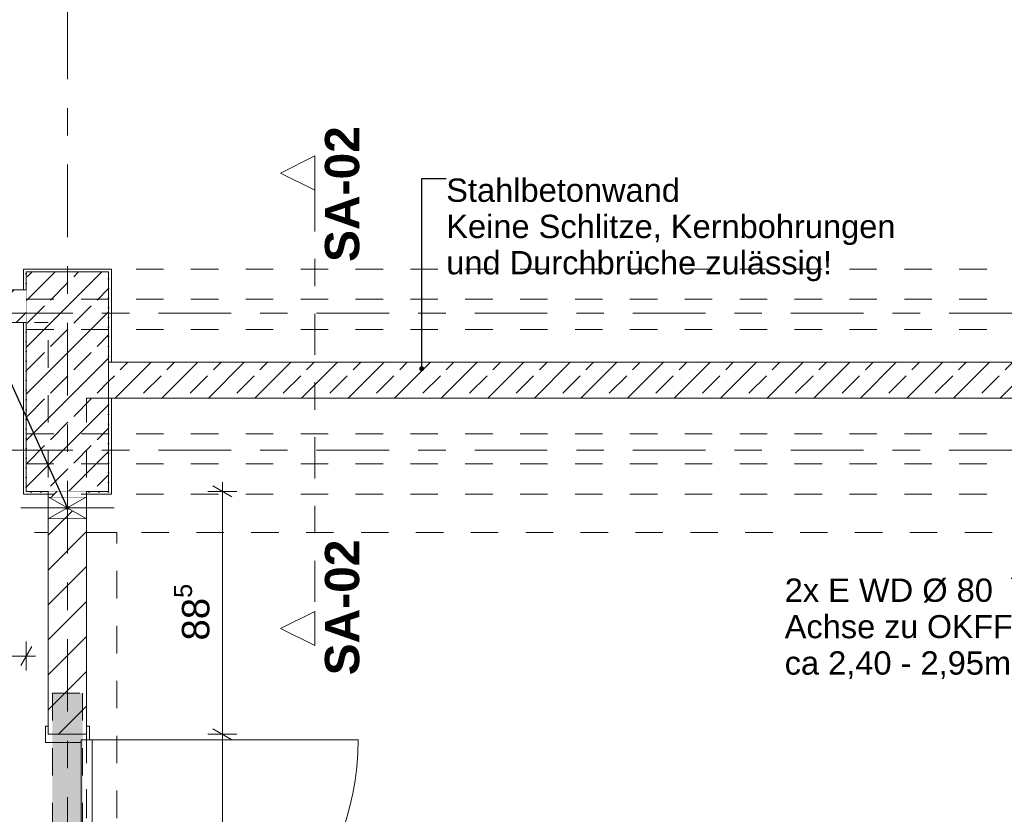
# Model space of a CAD drawing. Header units: metres. Extents: x -3.6 to 90.7, y -11.1 to 18.
# Tile 225 of 256: x 25.6 to 29.1, y 4 to 6.9. Entities that reach past the tile are written whole.
import ezdxf

# ---------------------------------------------------------------- set-up
doc = ezdxf.new("R2010")
doc.units = ezdxf.units.M
doc.header["$MEASUREMENT"] = 0
for name, pattern in [('Achse', [0.2, 0.1, -0.05, 0, -0.05]), ('Punktlinie eng', [0.0375, 0.0125, -0.025]), ('Schnittlinie', [0.3, 0.15, -0.075, 0, -0.075]), ('Strichlinie doppelt', [0.546806, 0.264583, -0.105833, 0.070556, -0.105833]), ('Strichlinie eng', [0.115, 0.075, -0.04]), ('Untersicht', [0.1, 0.075, -0.025]), ('Wipeout_Contour', [1, 0, -1])]:
    doc.linetypes.add(name, pattern=pattern)
for name, color, linetype in [('152 - Bemaßung_ Beschriftung.Ausbau', 7, 'Continuous'), ('203 - Marker.Schnitt - Ausbaudetail SA', 7, 'Continuous'), ('451 - Universal.Achsen Raster', 7, 'Continuous'), ('605 - Struktur.Wand Innen', 7, 'Continuous'), ('607 - Struktur.Stütze', 7, 'Continuous'), ('608 - Struktur.Träger', 7, 'Continuous'), ('650 - Abdeckung.Fußboden Aufbau', 7, 'Continuous'), ('Abbruch_605 - Struktur.Wand Innen', 7, 'Continuous'), ('Neubau_152 - Bemaßung_ Beschriftung.Ausbau', 7, 'Continuous'), ('Neubau_605 - Struktur.Wand Innen', 7, 'Continuous'), ('Neubau_615 - Struktur.Sturz', 7, 'Continuous'), ('Neubau_653 - Abdeckung.TB Verkofferung', 7, 'Continuous')]:
    doc.layers.add(name, color=color, linetype=linetype)
doc.styles.add('ERSTELLTER_STIL_1', font='txt')
doc.styles.add('ERSTELLTER_STIL_2', font='txt')
doc.linetypes.add('Abbruch 1', pattern='A,0,[1,2022.0244.A_L5A-PL02.05_iB_Grundriss 3.OG1.Shx,S=0.001984,R=0,X=0,Y=0],-0.25,0', length=0.25)
doc.dimstyles.new('ERSTELLTER_STIL__1', dxfattribs={"dimtxt": 0.1, "dimasz": 0.0532, "dimexe": 0.18, "dimexo": 0.0625, "dimgap": 0, "dimtad": 1, "dimzin": 0, "dimdsep": 46, "dimtxsty": 'ERSTELLTER_STIL_2', "dimblk": 'ARROWHEAD_2', "dimblk1": 'ARROWHEAD_2', "dimblk2": 'ARROWHEAD_2', "dimcen": 0.09, "dimse1": 1, "dimse2": 1, "dimclrd": 7, "dimclre": 7, "dimclrt": 7, "dimazin": 0, "dimtfac": 1, "dimtdec": 4, "dimtmove": 0, "dimatfit": 3, "dimfxl": 1, "dimtolj": 1, "dimtzin": 0, "dimarcsym": 0})
doc.dimstyles.new('ERSTELLTER_STIL__3', dxfattribs={"dimtxt": 0.1, "dimasz": 0.0532, "dimexe": 0.18, "dimexo": 0.0625, "dimgap": 0, "dimtad": 1, "dimtih": 1, "dimtoh": 1, "dimzin": 0, "dimdsep": 46, "dimtxsty": 'ERSTELLTER_STIL_2', "dimblk": 'ARROWHEAD_2', "dimblk1": 'ARROWHEAD_2', "dimblk2": 'ARROWHEAD_2', "dimcen": 0.09, "dimse1": 1, "dimse2": 1, "dimclrd": 7, "dimclre": 7, "dimclrt": 7, "dimazin": 0, "dimtfac": 1, "dimtdec": 4, "dimtmove": 0, "dimatfit": 3, "dimfxl": 1, "dimtolj": 1, "dimtzin": 0, "dimarcsym": 0})
doc.dimstyles.new('ERSTELLTER_STIL__5', dxfattribs={"dimtxt": 0.18, "dimasz": 0.03648, "dimexe": 0.18, "dimexo": 0.0625, "dimgap": 0, "dimtad": 0, "dimtih": 1, "dimtoh": 1, "dimdec": 4, "dimzin": 0, "dimdsep": 46, "dimcen": 0.09, "dimadec": 0, "dimazin": 0, "dimtfac": 1, "dimtdec": 4, "dimtmove": 0, "dimatfit": 3, "dimldrblk": 'ARROWHEAD_11', "dimfxl": 1, "dimtolj": 1, "dimtzin": 0, "dimarcsym": 0})
doc.dimstyles.new('ERSTELLTER_STIL__6', dxfattribs={"dimtxt": 0.18, "dimasz": 0.02736, "dimexe": 0.18, "dimexo": 0.0625, "dimgap": 0, "dimtad": 0, "dimtih": 1, "dimtoh": 1, "dimdec": 4, "dimzin": 0, "dimdsep": 46, "dimcen": 0.09, "dimadec": 0, "dimazin": 0, "dimtfac": 1, "dimtdec": 4, "dimtmove": 0, "dimatfit": 3, "dimldrblk": 'ARROWHEAD_11', "dimfxl": 1, "dimtolj": 1, "dimtzin": 0, "dimarcsym": 0})
pattern_1 = [(45, (0, 0), (-0.0848528, 0.0848528), []), (45, (-0.04243, 0.04243), (-0.0848528, 0.0848528), [0.09, -0.03])]
pattern_2 = [(45, (0, 0), (-0.01767767, 0.01767767), [0, -0.025])]
pattern_3 = [(45, (0, 0), (-0.0636396, 0.0636396), [])]

# ---------------------------------------------------------------- blocks, each defined once
blk = doc.blocks.new('ARROWHEAD_11')
at = {"color": 0, "linetype": 'Continuous', "lineweight": 0}
blk.add_line((0, 0), (-1, 0), dxfattribs=at)
at = {"color": 0, "linetype": 'Continuous', "lineweight": 0, "const_width": 0.25, "flags": 128}
blk.add_lwpolyline([(-0.125, 0, 1), (0.125, 0, 1)], format="xyb", close=True, dxfattribs=at)
blk = doc.blocks.new('*D565')
at = {"layer": '152 - Bemaßung_ Beschriftung.Ausbau', "color": 7, "linetype": 'Continuous', "lineweight": 5}
for p, q in [((24.4402, 4.6351), (24.3998, 4.5651)), ((24.42, 4.5476), (24.42, 4.6526)), ((25.5598, 4.5651), (25.6002, 4.6351)), ((25.58, 4.5476), (25.58, 4.6526)), ((24.42, 4.6001), (25.58, 4.6001)), ((25.58, 4.6001), (25.6142, 4.6001))]:
    blk.add_line(p, q, dxfattribs=at)
at = {"layer": '152 - Bemaßung_ Beschriftung.Ausbau', "color": 7, "lineweight": 5, "insert": (24.867, 4.6201), "char_height": 0.1, "attachment_point": 7, "style": 'ERSTELLTER_STIL_2'}
blk.add_mtext('\\A1;{\\pql;\\fArial|b0|i0|c0|p38;1,16}', dxfattribs=at)
blk = doc.blocks.new('ARROWHEAD_2')
at = {"color": 0, "linetype": 'Continuous', "lineweight": 0}
for p, q in [((0, 0), (-1, 0)), ((-0.378, -0.655), (0.378, 0.655))]:
    blk.add_line(p, q, dxfattribs=at)
blk = doc.blocks.new('*D636')
at = {"layer": '152 - Bemaßung_ Beschriftung.Ausbau', "color": 7, "linetype": 'Continuous', "lineweight": 5}
for p, q in [((26.3472, 4.315), (26.2422, 4.315)), ((26.2597, 4.3352), (26.3297, 4.2948)), ((26.2947, 3.305), (26.2947, 4.315)), ((26.3472, 3.305), (26.2422, 3.305)), ((26.2597, 3.3252), (26.3297, 3.2848)), ((26.2947, 3.2708), (26.2947, 3.305))]:
    blk.add_line(p, q, dxfattribs=at)
at = {"layer": '152 - Bemaßung_ Beschriftung.Ausbau', "color": 7, "lineweight": 5, "char_height": 0.1, "attachment_point": 7, "rotation": 90, "style": 'ERSTELLTER_STIL_2'}
for s, insert in [('\\A1;{\\pql;\\fArial|b0|i0|c0|p38;2,13\\fArial|b0|i0|c0|p38;\\A1{\\H.66x;\\S5^  ;}}', (26.4341, 3.6519)), ('\\A1;{\\pql;\\fArial|b0|i0|c0|p38;1,01}', (26.2747, 3.677))]:
    blk.add_mtext(s, dxfattribs=dict(at, insert=insert))
blk = doc.blocks.new('*D637')
at = {"layer": '152 - Bemaßung_ Beschriftung.Ausbau', "color": 7, "linetype": 'Continuous', "lineweight": 5}
for p, q in [((26.3297, 5.1798), (26.2597, 5.2202)), ((26.2947, 5.2), (26.2947, 5.2342)), ((26.3472, 5.2), (26.2422, 5.2)), ((26.2947, 4.315), (26.2947, 5.2)), ((26.3472, 4.315), (26.2422, 4.315)), ((26.2597, 4.3352), (26.3297, 4.2948))]:
    blk.add_line(p, q, dxfattribs=at)
at = {"layer": '152 - Bemaßung_ Beschriftung.Ausbau', "color": 7, "lineweight": 5, "insert": (26.2763, 4.6566), "char_height": 0.1, "attachment_point": 7, "rotation": 90, "style": 'ERSTELLTER_STIL_2'}
blk.add_mtext('\\A1;{\\pql;\\fArial|b0|i0|c0|p38;88\\fArial|b0|i0|c0|p38;\\A1{\\H.66x;\\S5^  ;}}', dxfattribs=at)

msp = doc.modelspace()

# ---------------------------------------------------------------- hatches: boundary and pattern name
at = {"layer": '605 - Struktur.Wand Innen', "linetype": 'Continuous', "lineweight": 0, "true_color": 0x000000}
h = msp.add_hatch(dxfattribs=at)
h.set_pattern_fill('Beton__Stahlbeton_0001', color=18, style=0, pattern_type=2)
h.set_pattern_definition(pattern_1)
h.paths.add_polyline_path([(25.88, 5.5395), (32.77, 5.5395), (32.77, 5.6705), (25.88, 5.6705)])
at = {"layer": '607 - Struktur.Stütze', "linetype": 'Continuous', "lineweight": 0, "true_color": 0x000000}
h = msp.add_hatch(dxfattribs=at)
h.set_pattern_fill('Gips_0001', color=18, style=0, pattern_type=2)
h.set_pattern_definition(pattern_2)
h.paths.add_polyline_path([(25.89, 6.01), (25.57, 6.01), (25.57, 5.935), (25.58, 5.935), (25.58, 6), (25.88, 6), (25.88, 5.6705), (25.89, 5.6705)])
h = msp.add_hatch(dxfattribs=at)
h.set_pattern_fill('Beton__Stahlbeton_0001', color=18, style=0, pattern_type=2)
h.set_pattern_definition(pattern_1)
h.paths.add_polyline_path([(25.58, 5.2), (25.88, 5.2), (25.88, 6), (25.58, 6)])
h = msp.add_hatch(dxfattribs=at)
h.set_pattern_fill('Gips_0001', color=18, style=0, pattern_type=2)
h.set_pattern_definition(pattern_2)
h.paths.add_polyline_path([(25.57, 5.19), (25.66, 5.19), (25.66, 5.2), (25.58, 5.2), (25.58, 5.815), (25.57, 5.815)])
h = msp.add_hatch(dxfattribs=at)
h.set_pattern_fill('Gips_0001', color=18, style=0, pattern_type=2)
h.set_pattern_definition(pattern_2)
h.paths.add_polyline_path([(25.8, 5.2), (25.8, 5.19), (25.89, 5.19), (25.89, 5.5395), (25.88, 5.5395), (25.88, 5.2)])
at = {"layer": 'Abbruch_605 - Struktur.Wand Innen', "linetype": 'Continuous', "lineweight": 0, "true_color": 0x000000}
h = msp.add_hatch(dxfattribs=at)
h.set_pattern_fill('MW_Ziegel_0001', color=18, style=0, pattern_type=2)
h.set_pattern_definition(pattern_3)
h.paths.add_polyline_path([(25.8, 5.18), (25.66, 5.18), (25.73, 5.14)])
h = msp.add_hatch(dxfattribs=at)
h.set_pattern_fill('MW_Ziegel_0001', color=18, style=0, pattern_type=2)
h.set_pattern_definition(pattern_3)
h.paths.add_polyline_path([(25.66, 5.1), (25.8, 5.1), (25.73, 5.14)])

# ---------------------------------------------------------------- linework, layer by layer
at = {"layer": '203 - Marker.Schnitt - Ausbaudetail SA', "color": 7, "linetype": 'Schnittlinie', "lineweight": 13}
msp.add_line((26.6318, 6.2975), (26.6318, 4.763), dxfattribs=at)
at = {"layer": '451 - Universal.Achsen Raster', "color": 160, "linetype": 'Strichlinie doppelt', "lineweight": 9, "true_color": 0x3232ff}
msp.add_line((64.935, 5.35), (-3.175, 5.35), dxfattribs=at)
at = {"layer": '605 - Struktur.Wand Innen', "color": 1, "linetype": 'Continuous', "lineweight": 13}
for p, q in [((25.65, 4.285), (25.78, 4.285)), ((25.78, 4.285), (25.78, 4.295)), ((25.78, 4.295), (25.81, 4.295)), ((25.78, 3.325), (25.78, 4.295)), ((25.78, 4.295), (25.82, 4.295)), ((25.82, 4.295), (25.82, 3.325)), ((25.82, 4.295), (26.79, 4.295))]:
    msp.add_line(p, q, dxfattribs=at)
at = {"layer": '605 - Struktur.Wand Innen', "color": 7, "linetype": 'Continuous', "lineweight": 18, "flags": 128}
for points in [[(32.77, 5.6705), (25.88, 5.6705)], [(25.88, 5.5395), (32.77, 5.5395)]]:
    msp.add_lwpolyline(points, dxfattribs=at)
at = {"layer": '605 - Struktur.Wand Innen', "color": 1, "linetype": 'Continuous', "lineweight": 9}
msp.add_arc((25.82, 4.295), 0.97, 270, 0, dxfattribs=at)
at = {"layer": '607 - Struktur.Stütze', "color": 7, "linetype": 'Continuous', "lineweight": 5, "flags": 128}
for points in [[(25.89, 5.6705), (25.89, 6.01), (25.57, 6.01), (25.57, 5.935)], [(25.57, 5.815), (25.57, 5.19), (25.66, 5.19)], [(25.8, 5.19), (25.89, 5.19), (25.89, 5.5395)]]:
    msp.add_lwpolyline(points, dxfattribs=at)
at = {"layer": '607 - Struktur.Stütze', "color": 7, "linetype": 'Continuous', "lineweight": 13, "flags": 128}
msp.add_lwpolyline([(25.58, 5.2), (25.88, 5.2), (25.88, 6), (25.58, 6)], close=True, dxfattribs=at)
at = {"layer": '608 - Struktur.Träger', "color": 7, "linetype": 'Untersicht', "lineweight": 13}
for p, q in [((0.38, 6.01), (61.88, 6.01)), ((0.38, 5.79), (61.88, 5.79)), ((0.38, 5.41), (61.88, 5.41))]:
    msp.add_line(p, q, dxfattribs=at)
at = {"layer": '608 - Struktur.Träger', "color": 7, "linetype": 'Achse', "lineweight": 9}
msp.add_line((0.38, 5.3), (61.88, 5.3), dxfattribs=at)
at = {"layer": '650 - Abdeckung.Fußboden Aufbau', "color": 7, "linetype": 'Continuous', "lineweight": 13, "flags": 128}
for points in [[(24.42, 5.815), (24.42, 5.935), (25.57, 5.935), (25.57, 6.01), (25.89, 6.01), (25.89, 5.6705), (32.77, 5.6705), (32.77, 6.01), (33.09, 6.01), (33.09, 5.935), (34.21, 5.935), (34.21, 5.8095)], [(25.8, 4.315), (25.66, 4.315), (25.66, 5.19), (25.57, 5.19), (25.57, 5.815), (24.42, 5.815)], [(25.8, 1.01), (25.91, 1.01), (25.91, 0.255), (29.17, 0.255), (29.17, 0.71), (29.26, 0.71), (29.26, 5.5395), (28.87, 5.5395), (25.89, 5.5395), (25.89, 5.19), (25.8, 5.19), (25.8, 4.315)]]:
    msp.add_lwpolyline(points, dxfattribs=at)
at = {"layer": '650 - Abdeckung.Fußboden Aufbau', "color": 7, "linetype": 'Strichlinie eng', "lineweight": 13, "flags": 128}
msp.add_lwpolyline([(25.8, 4.315), (25.8, 3.305)], dxfattribs=at)
at = {"layer": 'Abbruch_605 - Struktur.Wand Innen', "color": 7, "linetype": 'Abbruch 1', "lineweight": 18}
for p, q in [((25.8, 5.18), (25.66, 5.18)), ((25.66, 5.1), (25.8, 5.1))]:
    msp.add_line(p, q, dxfattribs=at)
at = {"layer": 'Abbruch_605 - Struktur.Wand Innen', "color": 160, "linetype": 'Abbruch 1', "lineweight": 5, "true_color": 0x3232ff}
msp.add_line((25.56, 5.14), (25.9, 5.14), dxfattribs=at)
msp.add_line((25.56, 5.14), (25.9, 5.14), dxfattribs=at)
at = {"layer": 'Abbruch_605 - Struktur.Wand Innen', "color": 7, "linetype": 'Abbruch 1', "lineweight": 18, "flags": 128}
for points in [[(25.66, 5.18), (25.66, 5.1)], [(25.8, 5.1), (25.8, 5.18)]]:
    msp.add_lwpolyline(points, dxfattribs=at)
at = {"layer": 'Neubau_605 - Struktur.Wand Innen', "color": 1, "linetype": 'Continuous', "lineweight": 9}
for p, q in [((25.66, 5.1), (25.8, 5.18)), ((25.66, 5.18), (25.8, 5.1))]:
    msp.add_line(p, q, dxfattribs=at)
at = {"layer": 'Neubau_653 - Abdeckung.TB Verkofferung', "color": 1, "linetype": 'Untersicht', "lineweight": 9}
for p, q in [((18.61, 5.815), (25.66, 5.815)), ((25.66, 5.0505), (25.66, 5.815)), ((25.8, 5.5395), (29.41, 5.5395)), ((25.8, 5.0505), (25.8, 5.5395)), ((18.61, 5.0505), (25.66, 5.0505)), ((25.8, 5.0505), (29.41, 5.0505)), ((25.91, 1.01), (25.91, 5.0505))]:
    msp.add_line(p, q, dxfattribs=at)

# ---------------------------------------------------------------- texts
at = {"layer": '152 - Bemaßung_ Beschriftung.Ausbau', "color": 7, "linetype": 'Continuous', "lineweight": 9, "insert": (27.1105, 6.34), "char_height": 0.085, "attachment_point": 1, "line_spacing_factor": 0.931953, "style": 'ERSTELLTER_STIL_2'}
msp.add_mtext('\\A1;{\\pql;\\fArial|b0|i0|c0|p38;Stahlbetonwand\\P\\pql;\\fArial|b0|i0|c0|p38;Keine Schlitze, Kernbohrungen\\P\\pql;\\fArial|b0|i0|c0|p38;und \\fArial|b0|i0|c0|p38;Durchbrüche\\fArial|b0|i0|c0|p38; zulässig\\fArial|b0|i0|c0|p38;!}', dxfattribs=at)
at = {"layer": '203 - Marker.Schnitt - Ausbaudetail SA', "color": 7, "lineweight": 13, "char_height": 0.125, "rotation": 90, "style": 'ERSTELLTER_STIL_1'}
for s, insert, attachment_point in [('\\A1;{\\pql;\\pt0;\\fArial|b1|i0|c0|p38;SA-02}', (26.7951, 6.0359), 7), ('\\A1;{\\pqr;\\pt0;\\fArial|b1|i0|c0|p38;SA-02}', (26.7951, 5.0246), 9)]:
    msp.add_mtext(s, dxfattribs=dict(at, insert=insert, attachment_point=attachment_point))
at = {"layer": 'Neubau_152 - Bemaßung_ Beschriftung.Ausbau', "color": 7, "linetype": 'Continuous', "lineweight": 9, "insert": (28.3438, 4.8826), "char_height": 0.085, "attachment_point": 1, "line_spacing_factor": 0.93588, "style": 'ERSTELLTER_STIL_2'}
msp.add_mtext('\\A1;{\\pql;\\fArial|b0|i0|c0|p38;2x \\fArial|b0|i0|c0|p38;E WD Ø 80\\P\\pql;\\fArial|b0|i0|c0|p38;Achse \\fArial|b0|i0|c0|p38;\\H0.983357x;zu OKF\\fArial|b0|i0|c0|p38;\\H1.016925x;F\\P\\pql;\\fArial|b0|i0|c0|p38;ca\\fArial|b0|i0|c0|p38; 2,40 - 2,95m}', dxfattribs=at)

# ---------------------------------------------------------------- leaders
at = {"layer": '152 - Bemaßung_ Beschriftung.Ausbau', "color": 7, "linetype": 'Continuous', "lineweight": 9, "annotation_type": 0, "has_hookline": 1, "hookline_direction": 0, "text_width": 1.6187}
msp.add_leader([(27.0211, 5.6469), (27.0211, 6.34), (27.1105, 6.34)], dimstyle='ERSTELLTER_STIL__5', dxfattribs=at)
at = {"layer": 'Neubau_152 - Bemaßung_ Beschriftung.Ausbau', "color": 1, "linetype": 'Continuous', "lineweight": 13, "annotation_type": 0, "has_hookline": 1, "hookline_direction": 1, "text_width": 0.8253}
msp.add_leader([(29.335, 5.14), (29.2103, 4.8826), (29.1691, 4.8826)], dimstyle='ERSTELLTER_STIL__6', dxfattribs=at)

# ---------------------------------------------------------------- next in the draw order: wipeouts: each hides what was drawn before it
at = {"color": 254, "linetype": 'Wipeout_Contour', "lineweight": 0, "ltscale": 81.541706}
msp.add_wipeout([(26.6318, 6.4225), (26.5068, 6.36), (26.6318, 6.2975)], dxfattribs=at).dxf.layer = '203 - Marker.Schnitt - Ausbaudetail SA'
at = {"color": 254, "linetype": 'Wipeout_Contour', "lineweight": 0, "ltscale": 80.522525}
msp.add_wipeout([(26.6318, 4.638), (26.6318, 4.763), (26.5068, 4.7005)], dxfattribs=at).dxf.layer = '203 - Marker.Schnitt - Ausbaudetail SA'
at = {"color": 254, "linetype": 'Wipeout_Contour', "lineweight": 0, "ltscale": 102.734088}
msp.add_wipeout([(25.58, 5.935), (24.42, 5.935), (24.42, 5.815), (25.58, 5.815)], dxfattribs=at).dxf.layer = '605 - Struktur.Wand Innen'
at = {"color": 254, "linetype": 'Wipeout_Contour', "lineweight": 0, "ltscale": 105.010657}
msp.add_wipeout([(25.8, 5.2), (25.66, 5.2), (25.66, 5.18), (25.8, 5.18)], dxfattribs=at).dxf.layer = '605 - Struktur.Wand Innen'
at = {"color": 254, "linetype": 'Wipeout_Contour', "lineweight": 0, "ltscale": 104.652534}
msp.add_wipeout([(25.66, 4.315), (25.8, 4.315), (25.8, 5.1), (25.66, 5.1)], dxfattribs=at).dxf.layer = '605 - Struktur.Wand Innen'

# ---------------------------------------------------------------- next in the draw order: hatches: boundary and pattern name
at = {"layer": '605 - Struktur.Wand Innen', "linetype": 'Continuous', "lineweight": 0, "true_color": 0x000000}
h = msp.add_hatch(dxfattribs=at)
h.set_pattern_fill('MW_Ziegel_0001', color=18, style=0, pattern_type=2)
h.set_pattern_definition(pattern_3)
h.paths.add_polyline_path([(25.58, 5.935), (24.42, 5.935), (24.42, 5.815), (25.58, 5.815)])
h = msp.add_hatch(dxfattribs=at)
h.set_pattern_fill('MW_Ziegel_0001', color=18, style=0, pattern_type=2)
h.set_pattern_definition(pattern_3)
h.paths.add_polyline_path([(25.8, 5.2), (25.66, 5.2), (25.66, 5.18), (25.8, 5.18)])
h = msp.add_hatch(dxfattribs=at)
h.set_pattern_fill('MW_Ziegel_0001', color=18, style=0, pattern_type=2)
h.set_pattern_definition(pattern_3)
h.paths.add_polyline_path([(25.66, 4.315), (25.8, 4.315), (25.8, 5.1), (25.66, 5.1)])
at = {"layer": 'Neubau_615 - Struktur.Sturz', "linetype": 'Continuous', "lineweight": 0, "true_color": 0x3f0000}
msp.add_hatch(color=18, dxfattribs=at).paths.add_polyline_path([(25.785, 4.465), (25.675, 4.465), (25.675, 3.155), (25.785, 3.155)])

# ---------------------------------------------------------------- next in the draw order: linework, layer by layer
at = {"layer": '203 - Marker.Schnitt - Ausbaudetail SA', "color": 7, "linetype": 'Continuous', "lineweight": 13, "flags": 128}
for points in [[(26.6318, 6.4225), (26.6318, 6.2975), (26.5068, 6.36)], [(26.6318, 4.638), (26.6318, 4.763), (26.5068, 4.7005)]]:
    msp.add_lwpolyline(points, close=True, dxfattribs=at)
at = {"layer": '451 - Universal.Achsen Raster', "color": 160, "linetype": 'Strichlinie doppelt', "lineweight": 9, "true_color": 0x3232ff}
for p, q in [((25.73, -10.585), (25.73, 16.355)), ((64.935, 5.85), (-3.175, 5.85))]:
    msp.add_line(p, q, dxfattribs=at)
at = {"layer": '605 - Struktur.Wand Innen', "color": 1, "linetype": 'Continuous', "lineweight": 13}
for p, q in [((25.66, 4.345), (25.65, 4.345)), ((25.65, 4.345), (25.65, 4.285)), ((25.66, 4.315), (25.66, 4.345)), ((25.81, 4.345), (25.8, 4.345)), ((25.8, 4.345), (25.8, 4.315)), ((25.81, 4.295), (25.81, 4.345)), ((25.8, 4.315), (25.66, 4.315))]:
    msp.add_line(p, q, dxfattribs=at)
at = {"layer": '605 - Struktur.Wand Innen', "color": 7, "linetype": 'Continuous', "lineweight": 18}
msp.add_line((25.66, 4.315), (25.8, 4.315), dxfattribs=at)
msp.add_line((25.66, 4.315), (25.8, 4.315), dxfattribs=at)
msp.add_line((25.66, 4.315), (25.8, 4.315), dxfattribs=at)
at = {"layer": '605 - Struktur.Wand Innen', "color": 7, "linetype": 'Continuous', "lineweight": 18, "flags": 128}
for points in [[(25.58, 5.935), (24.42, 5.935)], [(24.42, 5.815), (25.58, 5.815)], [(25.66, 5.2), (25.66, 5.18)], [(25.8, 5.18), (25.8, 5.2)], [(25.66, 5.1), (25.66, 4.315)], [(25.8, 4.315), (25.8, 5.1)]]:
    msp.add_lwpolyline(points, dxfattribs=at)
at = {"layer": '608 - Struktur.Träger', "color": 7, "linetype": 'Achse', "lineweight": 9}
msp.add_line((0.38, 5.9), (61.88, 5.9), dxfattribs=at)
at = {"layer": '608 - Struktur.Träger', "color": 7, "linetype": 'Untersicht', "lineweight": 13}
msp.add_line((0.38, 5.19), (61.88, 5.19), dxfattribs=at)
at = {"layer": 'Neubau_615 - Struktur.Sturz', "color": 1, "linetype": 'Punktlinie eng', "lineweight": 13}
for p, q in [((25.675, 4.465), (25.675, 3.155)), ((25.675, 4.465), (25.785, 4.465)), ((25.785, 4.465), (25.785, 3.155))]:
    msp.add_line(p, q, dxfattribs=at)
at = {"layer": 'Neubau_653 - Abdeckung.TB Verkofferung', "color": 1, "linetype": 'Untersicht', "lineweight": 9}
for p in [(25.8, 1.01), (25.91, 5.0505)]:
    msp.add_line(p, (25.8, 5.0505), dxfattribs=at)

# ---------------------------------------------------------------- next in the draw order: dimensions: what is measured, and where the dimension line sits
at = {"layer": '152 - Bemaßung_ Beschriftung.Ausbau', "color": 7, "linetype": 'Continuous', "lineweight": 5}
dim = msp.add_linear_dim(base=(25.58, 4.6001), p1=(24.42, 5.805), p2=(25.58, 5.2), dimstyle='ERSTELLTER_STIL__3', dxfattribs=at)
dim.commit()
dim.dimension.update_dxf_attribs({"geometry": '*D565', "text_midpoint": (24.9968, 4.6701), "dimtype": 160})
for base, p1, p2, picture, middle in [((26.2946959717, 5.1999822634), (25.799975, 4.3149822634), (25.8799889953, 5.1999822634), '*D637', (26.2246959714, 4.8678485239)), ((26.2947, 4.315), (25.8, 3.305), (25.8, 4.315), '*D636', (26.2247, 3.8068))]:
    dim = msp.add_linear_dim(base=base, p1=p1, p2=p2, angle=90, dimstyle='ERSTELLTER_STIL__1', dxfattribs=at)
    dim.commit()
    dim.dimension.update_dxf_attribs({"geometry": picture, "text_midpoint": middle, "dimtype": 160, "text_rotation": 90})

# ---------------------------------------------------------------- next in the draw order: leaders
at = {"layer": 'Neubau_152 - Bemaßung_ Beschriftung.Ausbau', "color": 1, "linetype": 'Continuous', "lineweight": 13, "annotation_type": 0, "has_hookline": 1, "hookline_direction": 1, "text_width": 0.8253}
msp.add_leader([(25.73, 5.14), (25.5017, 5.6456), (25.4606, 5.6456)], dimstyle='ERSTELLTER_STIL__6', dxfattribs=at)

doc.saveas('drawing.dxf')
